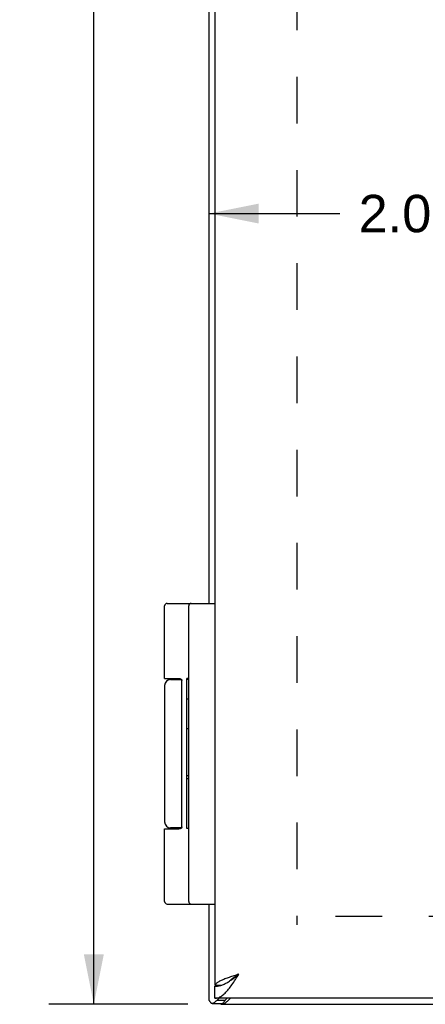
# Model space of a CAD drawing. Header units: inches. Extents: x 0 to 42.3, y 0 to 27.4.
# Tile 3 of 13: x 5.1 to 7.1, y 7.6 to 12.5. Entities that reach past the tile are written whole.
import ezdxf

# ---------------------------------------------------------------- set-up
doc = ezdxf.new("R2010")
doc.units = ezdxf.units.IN
doc.header["$LTSCALE"] = 2.325389
doc.header["$MEASUREMENT"] = 0
doc.linetypes.add('HIDDEN', pattern=[0.2, 0.1, -0.1])
doc.layers.get('0').update_dxf_attribs({"linetype": 'CONTINUOUS'})
for name, color, linetype in [('02___PRT_ALL_AXES', 7, 'CONTINUOUS'), ('DEFAULT_2', 8, 'HIDDEN'), ('DIMENSIONS', 7, 'CONTINUOUS')]:
    doc.layers.add(name, color=color, linetype=linetype)
doc.styles.get("Standard").update_dxf_attribs({"font": 'arial.ttf'})
doc.dimstyles.new('DIMSTYLE_1', dxfattribs={"dimtxt": 0.186528, "dimasz": 0.248705, "dimexe": 0.09, "dimexo": 0.07, "dimgap": 0.0375, "dimtad": 0, "dimtih": 1, "dimtoh": 1, "dimzin": 4, "dimdsep": 46, "dimtxsty": 'Standard', "dimblk": '_FILLED', "dimblk1": '_FILLED', "dimblk2": '_FILLED', "dimcen": 0.09, "dimazin": 1, "dimtfac": 1, "dimtofl": 0, "dimtmove": 0, "dimatfit": 3, "dimldrblk": '_FILLED', "dimfxl": 1, "dimtolj": 1, "dimtzin": 4, "dimarcsym": 0})
doc.dimstyles.new('DIMSTYLE_3', dxfattribs={"dimtxt": 0.211399, "dimasz": 0.248705, "dimexe": 0.09, "dimexo": 0.07, "dimgap": 0.0425, "dimtad": 0, "dimtih": 1, "dimtoh": 1, "dimzin": 4, "dimdsep": 46, "dimtxsty": 'Standard', "dimblk": '_FILLED', "dimblk1": '_FILLED', "dimblk2": '_FILLED', "dimcen": 0.09, "dimazin": 1, "dimtfac": 1, "dimtofl": 0, "dimtmove": 0, "dimatfit": 3, "dimldrblk": '_FILLED', "dimfxl": 1, "dimtolj": 1, "dimtzin": 4, "dimarcsym": 0})

# ---------------------------------------------------------------- blocks, each defined once
blk = doc.blocks.new('_FILLED')
at = {"color": 0, "linetype": 'ByBlock'}
blk.add_solid([(0, 0), (-1, 0.2), (-1, -0.2)], dxfattribs=at)
blk = doc.blocks.new('*D6')
at = {"layer": 'DIMENSIONS', "color": 2, "linetype": 'Continuous'}
for p, q in [((5.9058, 19.6333), (5.2137, 19.6333)), ((5.4376, 19.6333), (5.4376, 13.8446)), ((5.4376, 7.6333), (5.4376, 13.4219)), ((5.9058, 7.6333), (5.2137, 7.6333))]:
    blk.add_line(p, q, dxfattribs=at)
at = {"layer": 'DIMENSIONS', "color": 2, "linetype": 'Continuous', "xscale": 0.2487046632, "yscale": 0.2487046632, "zscale": 0.2487046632}
for p, rotation in [((5.4376, 19.6333), 90), ((5.4376, 7.6333), 270)]:
    blk.add_blockref('_FILLED', p, dxfattribs=dict(at, rotation=rotation))
at = {"layer": 'DIMENSIONS', "color": 2, "linetype": 'Continuous', "insert": (5.4376, 13.7389), "char_height": 0.2114, "width": 0.738718, "attachment_point": 2, "line_spacing_factor": 0.9}
blk.add_mtext('12.00', dxfattribs=at)
blk = doc.blocks.new('*D16')
at = {"layer": 'DIMENSIONS', "color": 2, "linetype": 'Continuous'}
for p, q in [((6.0107, 11.5778), (6.6637, 11.5778)), ((8.0101, 11.5778), (7.3571, 11.5778))]:
    blk.add_line(p, q, dxfattribs=at)
at = {"layer": 'DIMENSIONS', "color": 2, "linetype": 'Continuous', "xscale": 0.2487046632, "yscale": 0.2487046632, "zscale": 0.2487046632, "rotation": 180}
blk.add_blockref('_FILLED', (6.0107, 11.5778), dxfattribs=at)
at = {"layer": 'DIMENSIONS', "color": 2, "linetype": 'Continuous', "xscale": 0.2487046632, "yscale": 0.2487046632, "zscale": 0.2487046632}
blk.add_blockref('_FILLED', (8.0101, 11.5778), dxfattribs=at)
at = {"layer": 'DIMENSIONS', "color": 2, "linetype": 'Continuous', "insert": (7.0104, 11.6711), "char_height": 0.18653, "width": 0.506886, "attachment_point": 2, "line_spacing_factor": 0.9}
blk.add_mtext('2.00', dxfattribs=at)
blk = doc.blocks.new('*D17')
at = {"layer": 'DIMENSIONS', "color": 2, "linetype": 'Continuous'}
for p, q in [((9.8175, 9.6333), (9.8175, 8.8198)), ((9.8175, 7.6333), (9.8175, 8.4467))]:
    blk.add_line(p, q, dxfattribs=at)
at = {"layer": 'DIMENSIONS', "color": 2, "linetype": 'Continuous', "xscale": 0.2487046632, "yscale": 0.2487046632, "zscale": 0.2487046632}
for p, rotation in [((9.8175, 9.6333), 90), ((9.8175, 7.6333), 270)]:
    blk.add_blockref('_FILLED', p, dxfattribs=dict(at, rotation=rotation))
at = {"layer": 'DIMENSIONS', "color": 2, "linetype": 'Continuous', "insert": (9.8175, 8.7265), "char_height": 0.18653, "width": 0.506886, "attachment_point": 2, "line_spacing_factor": 0.9}
blk.add_mtext('2.00', dxfattribs=at)

msp = doc.modelspace()

# ---------------------------------------------------------------- linework, layer by layer
at = {"color": 3, "linetype": 'Continuous'}
for p, q in [((6.0402, 19.5383), (6.0402, 7.7283)), ((6.0107, 17.6333), (6.0107, 9.6333)), ((6.0107, 8.1333), (6.0107, 7.6542)), ((6.0412, 7.7283), (6.0402, 7.7283)), ((17.9802, 7.6633), (6.0402, 7.6633)), ((6.0536, 7.6542), (6.0625, 7.6633)), ((6.0707, 7.6333), (17.9507, 7.6333))]:
    msp.add_line(p, q, dxfattribs=at)
at = {"color": 7, "linetype": 'Continuous'}
for p, q in [((5.8033, 9.6333), (6.0402, 9.6333)), ((5.9102, 8.1463), (5.9102, 9.6203)), ((5.8203, 9.2533), (5.8743, 9.2533)), ((5.8758, 8.5183), (5.8758, 9.2483)), ((5.7903, 8.5083), (5.8602, 8.5083)), ((5.8743, 8.5133), (5.8203, 8.5133)), ((5.8033, 8.1333), (6.0402, 8.1333)), ((6.0402, 7.6633), (6.0402, 7.7233)), ((6.0412, 7.7283), (6.0715, 7.7283)), ((6.0921, 7.6542), (6.101, 7.6633)), ((6.0275, 7.6381), (6.0791, 7.6381)), ((6.0536, 7.6542), (6.0921, 7.6542)), ((6.0707, 7.6333), (6.0707, 7.6381)), ((6.0799, 7.6333), (6.0799, 7.6381))]:
    msp.add_line(p, q, dxfattribs=at)
for points in [[(5.7903, 9.2583), (5.8602, 9.2582), (5.8608, 9.2582), (5.8614, 9.2582), (5.862, 9.2582), (5.8625, 9.2582), (5.8631, 9.2581), (5.8636, 9.2581), (5.8641, 9.2581), (5.8646, 9.258), (5.8651, 9.2579), (5.8655, 9.2579), (5.8659, 9.2578), (5.8663, 9.2578), (5.8667, 9.2577), (5.8671, 9.2576), (5.8674, 9.2575), (5.8677, 9.2574), (5.8681, 9.2573), (5.8684, 9.2572), (5.8687, 9.2572), (5.869, 9.2571), (5.8692, 9.257), (5.8695, 9.2569), (5.8698, 9.2568), (5.87, 9.2566), (5.8702, 9.2565), (5.8705, 9.2564), (5.8707, 9.2563), (5.8709, 9.2562), (5.8711, 9.2561), (5.8713, 9.256), (5.8715, 9.2559), (5.8717, 9.2557), (5.8719, 9.2556), (5.872, 9.2555), (5.8722, 9.2554), (5.8724, 9.2553), (5.8725, 9.2551), (5.8727, 9.255), (5.8728, 9.2549), (5.8729, 9.2548), (5.8731, 9.2547), (5.8732, 9.2545), (5.8733, 9.2544), (5.8734, 9.2543), (5.8736, 9.2542), (5.8737, 9.254), (5.8738, 9.2539), (5.8739, 9.2538), (5.874, 9.2537), (5.8741, 9.2536), (5.8742, 9.2534), (5.8742, 9.2533), (5.8743, 9.2532), (5.8744, 9.2531), (5.8745, 9.2529), (5.8746, 9.2528), (5.8746, 9.2527), (5.8747, 9.2526), (5.8748, 9.2525), (5.8748, 9.2524), (5.8749, 9.2522), (5.875, 9.2521), (5.875, 9.252), (5.8751, 9.2519), (5.8751, 9.2518), (5.8752, 9.2516), (5.8752, 9.2515), (5.8753, 9.2514), (5.8753, 9.2513), (5.8753, 9.2512), (5.8754, 9.2511), (5.8754, 9.251), (5.8755, 9.2509), (5.8755, 9.2507), (5.8755, 9.2506), (5.8755, 9.2505), (5.8756, 9.2504), (5.8756, 9.2503), (5.8756, 9.2502), (5.8757, 9.2501), (5.8757, 9.25), (5.8757, 9.2499), (5.8757, 9.2498), (5.8757, 9.2496), (5.8757, 9.2495), (5.8758, 9.2494), (5.8758, 9.2493), (5.8758, 9.2492), (5.8758, 9.2491), (5.8758, 9.249), (5.8758, 9.2489), (5.8758, 9.2488), (5.8758, 9.2487), (5.8758, 9.2486), (5.8758, 9.2485), (5.8758, 9.2484), (5.8758, 9.2483)], [(5.8758, 8.5183), (5.8758, 8.5181), (5.8758, 8.518), (5.8758, 8.5179), (5.8758, 8.5178), (5.8758, 8.5177), (5.8758, 8.5176), (5.8758, 8.5175), (5.8758, 8.5174), (5.8758, 8.5173), (5.8758, 8.5172), (5.8758, 8.5171), (5.8757, 8.517), (5.8757, 8.5169), (5.8757, 8.5167), (5.8757, 8.5166), (5.8757, 8.5165), (5.8757, 8.5164), (5.8756, 8.5163), (5.8756, 8.5162), (5.8756, 8.5161), (5.8755, 8.516), (5.8755, 8.5159), (5.8755, 8.5158), (5.8755, 8.5156), (5.8754, 8.5155), (5.8754, 8.5154), (5.8753, 8.5153), (5.8753, 8.5152), (5.8753, 8.5151), (5.8752, 8.515), (5.8752, 8.5149), (5.8751, 8.5147), (5.8751, 8.5146), (5.875, 8.5145), (5.875, 8.5144), (5.8749, 8.5143), (5.8748, 8.5141), (5.8748, 8.514), (5.8747, 8.5139), (5.8746, 8.5138), (5.8746, 8.5137), (5.8745, 8.5136), (5.8744, 8.5134), (5.8743, 8.5133), (5.8742, 8.5132), (5.8742, 8.5131), (5.8741, 8.5129), (5.874, 8.5128), (5.8739, 8.5127), (5.8738, 8.5126), (5.8737, 8.5125), (5.8736, 8.5123), (5.8734, 8.5122), (5.8733, 8.5121), (5.8732, 8.512), (5.8731, 8.5118), (5.8729, 8.5117), (5.8728, 8.5116), (5.8727, 8.5115), (5.8725, 8.5114), (5.8724, 8.5112), (5.8722, 8.5111), (5.872, 8.511), (5.8719, 8.5109), (5.8717, 8.5108), (5.8715, 8.5106), (5.8713, 8.5105), (5.8711, 8.5104), (5.8709, 8.5103), (5.8707, 8.5102), (5.8705, 8.5101), (5.8702, 8.51), (5.87, 8.5099), (5.8698, 8.5097), (5.8695, 8.5096), (5.8692, 8.5095), (5.869, 8.5094), (5.8687, 8.5093), (5.8684, 8.5093), (5.8681, 8.5092), (5.8677, 8.5091), (5.8674, 8.509), (5.8671, 8.5089), (5.8667, 8.5088), (5.8663, 8.5087), (5.8659, 8.5087), (5.8655, 8.5086), (5.8651, 8.5086), (5.8646, 8.5085), (5.8641, 8.5084), (5.8636, 8.5084), (5.8631, 8.5084), (5.8625, 8.5083), (5.862, 8.5083), (5.8614, 8.5083), (5.8608, 8.5083), (5.8602, 8.5083)], [(6.1087, 7.7458), (6.113, 7.7485), (6.1173, 7.7513), (6.1216, 7.7542), (6.1259, 7.7572), (6.1302, 7.7603), (6.1344, 7.7634), (6.1387, 7.7666), (6.143, 7.7699), (6.1473, 7.7732), (6.1516, 7.7765), (6.1559, 7.7799), (6.1602, 7.7833)], [(6.1602, 7.7833), (6.1562, 7.7807), (6.1523, 7.7782), (6.1485, 7.7758), (6.1446, 7.7733), (6.1409, 7.7707), (6.1372, 7.7682), (6.1336, 7.7657), (6.1302, 7.7632), (6.1268, 7.7608), (6.1236, 7.7582), (6.1206, 7.7557), (6.1177, 7.7533), (6.1151, 7.7507), (6.1126, 7.7482), (6.1125, 7.7482)], [(6.0402, 7.7233), (6.0445, 7.7233), (6.0487, 7.7236), (6.053, 7.7241), (6.0573, 7.7248), (6.0616, 7.7256), (6.0659, 7.7266), (6.0702, 7.7278)], [(6.0702, 7.7278), (6.0745, 7.7292), (6.0787, 7.7307), (6.083, 7.7324), (6.0873, 7.7343), (6.0916, 7.7363), (6.0959, 7.7385), (6.1002, 7.7408), (6.1044, 7.7433), (6.1087, 7.7458)], [(6.0791, 7.6381), (6.0796, 7.6381), (6.0802, 7.6383), (6.0808, 7.6385), (6.0814, 7.6389), (6.0821, 7.6394), (6.0827, 7.6401), (6.0834, 7.6408), (6.0841, 7.6417), (6.0848, 7.6428)], [(6.0921, 7.6542), (6.0908, 7.6523), (6.0895, 7.6504), (6.0883, 7.6485), (6.0871, 7.6466), (6.0859, 7.6447), (6.0848, 7.6428)]]:
    msp.add_lwpolyline(points, dxfattribs=at)
at = {"color": 3, "linetype": 'Continuous'}
for points in [[(6.0402, 7.6633), (6.0445, 7.6634), (6.0487, 7.664), (6.053, 7.6649), (6.0573, 7.6663), (6.0616, 7.6679), (6.0659, 7.67), (6.0702, 7.6724), (6.0745, 7.6751), (6.0787, 7.6782), (6.083, 7.6816), (6.0873, 7.6854), (6.0916, 7.6894), (6.0959, 7.6938), (6.1002, 7.6984), (6.1044, 7.7033), (6.1087, 7.7084), (6.113, 7.7138), (6.1173, 7.7194), (6.1216, 7.7252), (6.1259, 7.7312), (6.1302, 7.7373), (6.1344, 7.7436), (6.1387, 7.75), (6.143, 7.7565), (6.1473, 7.7631), (6.1516, 7.7698), (6.1559, 7.7765), (6.1602, 7.7833)], [(6.1602, 7.7833), (6.154, 7.7813), (6.1478, 7.7793), (6.1417, 7.7774), (6.1357, 7.7754), (6.1297, 7.7734), (6.1237, 7.7715), (6.1179, 7.7695), (6.1122, 7.7675), (6.1066, 7.7656), (6.1011, 7.7636), (6.0958, 7.7616), (6.0907, 7.7597), (6.0858, 7.7577), (6.081, 7.7558), (6.0765, 7.7538), (6.0722, 7.7518), (6.0681, 7.7499), (6.0643, 7.7479), (6.0607, 7.7459), (6.0574, 7.744), (6.0543, 7.742), (6.0516, 7.74), (6.0491, 7.7381), (6.0469, 7.7361), (6.045, 7.7341), (6.0434, 7.7322), (6.0422, 7.7302), (6.0412, 7.7283)], [(6.118, 7.6633), (6.1174, 7.6627), (6.1132, 7.6586), (6.1093, 7.6547), (6.1056, 7.6512), (6.1022, 7.6479), (6.0989, 7.6449), (6.0959, 7.6422), (6.0931, 7.6398), (6.0905, 7.6378), (6.088, 7.6362), (6.0857, 7.6349), (6.0836, 7.634), (6.0817, 7.6334), (6.0799, 7.6333)], [(6.0188, 7.6432), (6.0175, 7.6452), (6.0162, 7.647), (6.015, 7.6487), (6.014, 7.6502), (6.013, 7.6514), (6.0122, 7.6524), (6.0116, 7.6532), (6.0111, 7.6538), (6.0108, 7.6541), (6.0107, 7.6542)], [(6.0188, 7.6432), (6.0195, 7.6421), (6.0203, 7.6411), (6.0212, 7.6403), (6.0223, 7.6395), (6.0234, 7.6389), (6.0246, 7.6385), (6.0259, 7.6382), (6.0273, 7.6381), (6.0275, 7.6381)], [(6.0275, 7.6381), (6.0287, 7.6382), (6.0302, 7.6384), (6.0317, 7.6388), (6.0332, 7.6393), (6.0347, 7.64), (6.0361, 7.6408), (6.0375, 7.6417), (6.0388, 7.6428)], [(6.0536, 7.6542), (6.0509, 7.6523), (6.0484, 7.6504), (6.0459, 7.6485), (6.0434, 7.6466), (6.0411, 7.6447), (6.0388, 7.6428)]]:
    msp.add_lwpolyline(points, dxfattribs=at)
at = {"color": 7, "linetype": 'Continuous'}
for centre, radius, start, end in [((5.8033, 9.6203), 0.013, 90, 180), ((5.9232, 9.6203), 0.013, 90, 180), ((5.8203, 9.2233), 0.03, 90, 180), ((5.8203, 8.5433), 0.03, 180, 270), ((5.8033, 8.1463), 0.013, 180, 270), ((5.9232, 8.1463), 0.013, 180, 270)]:
    msp.add_arc(centre, radius, start, end, dxfattribs=at)
at = {"layer": '02___PRT_ALL_AXES', "color": 7, "linetype": 'Continuous'}
for p, q in [((5.7903, 9.2583), (5.7903, 9.6203)), ((5.8698, 9.2567), (5.8698, 9.2533)), ((5.9002, 8.5101), (5.9002, 9.2593)), ((5.9102, 9.2593), (5.9002, 9.2593)), ((5.9102, 9.2539), (5.9002, 9.2539)), ((5.7903, 9.2233), (5.7903, 8.5433)), ((5.9102, 9.1559), (5.9002, 9.1559)), ((5.9102, 9.0079), (5.9002, 9.0079)), ((5.9102, 8.7728), (5.9002, 8.7728)), ((5.9102, 8.7584), (5.9002, 8.7584)), ((5.7903, 8.1463), (5.7903, 8.5083)), ((5.8698, 8.5133), (5.8698, 8.5098)), ((5.9102, 8.5101), (5.9002, 8.5101))]:
    msp.add_line(p, q, dxfattribs=at)
at = {"layer": 'DEFAULT_2', "color": 8, "linetype": 'HIDDEN'}
for p, q in [((6.4484, 19.2362), (6.4484, 8.0303)), ((17.5707, 8.0709), (6.4507, 8.0709))]:
    msp.add_line(p, q, dxfattribs=at)

# ---------------------------------------------------------------- dimensions: what is measured, and where the dimension line sits
at = {"layer": 'DIMENSIONS', "color": 2, "linetype": 'Continuous'}
for base, p1, p2, angle, dimstyle, picture, middle in [((5.4376, 19.6333), (5.9758, 7.6333), (5.9758, 19.6333), 90, 'DIMSTYLE_3', '*D6', (5.4466, 13.6321)), ((6.0107, 11.5778), (8.0101, 9.6333), (6.0107, 19.6284), 180, 'DIMSTYLE_1', '*D16', (7.0081, 11.5767)), ((9.8175, 9.6333), (6.0799, 7.6333), (8.0101, 9.6333), 90, 'DIMSTYLE_1', '*D17', (9.8151, 8.6322))]:
    dim = msp.add_linear_dim(base=base, p1=p1, p2=p2, angle=angle, dimstyle=dimstyle, dxfattribs=at)
    dim.commit()
    dim.dimension.update_dxf_attribs({"geometry": picture, "text_midpoint": middle, "dimtype": 160})

doc.saveas('drawing.dxf')
